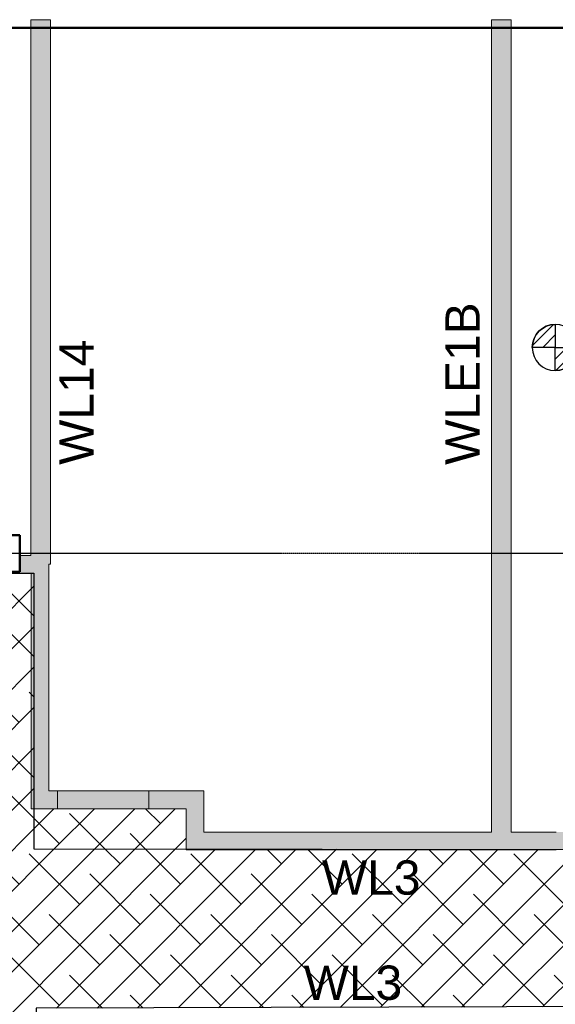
# Model space of a CAD drawing. Header units: inches. Extents: x -4126 to -1814, y 9773 to 12338.
# Tile 82 of 113: x -3146 to -2912, y 11650 to 12081. Entities that reach past the tile are written whole.
import ezdxf

# ---------------------------------------------------------------- set-up
doc = ezdxf.new("R2010")
doc.units = ezdxf.units.IN
doc.header["$MEASUREMENT"] = 0
doc.linetypes.add('Grid Line 1_2_', pattern=[0.875, 0.5, -0.125, 0.125, -0.125])
for name, color, linetype, lineweight in [('G-ANNO-DIMS', 111, 'Continuous', 9), ('I-WALL', 2, 'Continuous', 13), ('S-COLS', 52, 'Continuous', 9), ('S-FNDN', 32, 'Continuous', 13), ('S-GRID', 1, 'Continuous', 9)]:
    doc.layers.add(name, color=color, linetype=linetype, lineweight=lineweight)
doc.layers.add('LOAD_HATCH', color=8, linetype='Continuous')
doc.layers.add('loads', color=1, linetype='Continuous')
doc.styles.add('Arial', font='Arial.ttf', dxfattribs={"height": 18})
pattern_1 = [(315, (30.332, 124.347), (0.027577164, 0.027577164), [])]

# ---------------------------------------------------------------- blocks, each defined once
blk = doc.blocks.new('CTR - 1st Phase - Common Walls_rvt-1-FRAMING PLAN - 1ST FLOOR')
at = {"layer": 'I-WALL', "lineweight": 5, "transparency": 33554585}
for points in [[(-3132.87, 12077.19), (-3132.87, 12080.69), (-3141.37, 12080.69), (-3141.37, 12077.19), (-3133, 12077.19)], [(-2931.27, 12077.19), (-2931.27, 12080.69), (-2939.77, 12080.69), (-2939.77, 12077.19)], [(-3140.91, 11859.19), (-3132.87, 11859.19), (-3132.87, 12077.19), (-3141.37, 12077.19), (-3141.37, 11859.19)], [(-3132.87, 11858.4), (-3132.87, 11859.19), (-3141.37, 11859.19), (-3141.37, 11858.4), (-3140.94, 11858.4)], [(-3141.09, 11854.19), (-3132.87, 11854.19), (-3132.87, 11858.4), (-3141.37, 11858.4), (-3141.37, 11854.19)], [(-3133.5, 11842.49), (-3132.87, 11842.49), (-3132.87, 11854.19), (-3141.37, 11854.19), (-3141.37, 11842.49), (-3141.25, 11842.49)], [(-2939.77, 11840.19), (-2931.27, 11840.19), (-2931.27, 11854.19), (-2939.77, 11854.19)], [(-3141.25, 11840.19), (-3141.25, 11842.49), (-3141.37, 11842.49), (-3141.37, 11846.36), (-3146.32, 11846.36), (-3146.32, 11840.19), (-3141.3, 11840.19)], [(-3133.5, 11840.19), (-3133.5, 11842.49), (-3141.25, 11842.48), (-3141.25, 11840.19), (-3138.1, 11840.19)], [(-3141.16, 11835.98), (-3133.5, 11835.98), (-3133.5, 11840.19), (-3141.25, 11840.19), (-3141.25, 11835.98)], [(-3141.25, 11835.19), (-3133.5, 11835.19), (-3133.5, 11835.98), (-3141.25, 11835.98)], [(-3133.5, 11743.36), (-3133.5, 11835.19), (-3141.25, 11835.19), (-3141.25, 11743.36)], [(-3104.26, 11735.61), (-3103.43, 11735.61), (-3103.43, 11743.36), (-3104.26, 11743.36)], [(-3073.5, 11717.61), (-3065.75, 11717.61), (-3065.75, 11743.36), (-3073.5, 11743.36), (-3073.5, 11725.36)]]:
    blk.add_hatch(color=8, dxfattribs=at).paths.add_polyline_path(points, flags=0)
h = blk.add_hatch(color=8, dxfattribs=at)
h.paths.add_polyline_path([(-2931.27, 11725.36), (-2931.27, 11835.19), (-2939.77, 11835.19), (-2939.77, 11725.36)], flags=0)
h.paths.add_polyline_path([(-2931.27, 11859.19), (-2931.27, 12077.19), (-2939.77, 12077.19), (-2939.77, 11859.19)], flags=0)
h = blk.add_hatch(color=8, dxfattribs=at)
h.paths.add_polyline_path([(-2939.77, 11835.19), (-2931.27, 11835.19), (-2931.27, 11835.98), (-2939.77, 11835.98)], flags=0)
h.paths.add_polyline_path([(-2931.27, 11858.4), (-2931.27, 11859.19), (-2939.77, 11859.19), (-2939.77, 11858.4)], flags=0)
h = blk.add_hatch(color=8, dxfattribs=at)
h.paths.add_polyline_path([(-2931.27, 11835.98), (-2931.27, 11840.19), (-2939.77, 11840.19), (-2939.77, 11835.98)], flags=0)
h.paths.add_polyline_path([(-2931.27, 11854.19), (-2931.27, 11858.4), (-2939.77, 11858.4), (-2939.77, 11854.19)], flags=0)
h = blk.add_hatch(color=8, dxfattribs=at)
h.paths.add_polyline_path([(-3150.88, 11838.61), (-3150.88, 11839.19), (-3151.31, 11839.19), (-3151.31, 11838.61)], flags=0)
h.paths.add_polyline_path([(-3141.25, 11838.61), (-3141.25, 11840.19), (-3146.32, 11840.19), (-3146.32, 11839.19), (-3150.49, 11839.19), (-3150.49, 11838.61), (-3141.37, 11838.61)], flags=0)
h.paths.add_polyline_path([(-3152.14, 11838.61), (-3152.14, 11839.19), (-3152.57, 11839.19), (-3152.57, 11838.61)], flags=0)
h.paths.add_polyline_path([(-3152.97, 11838.61), (-3152.97, 11839.19), (-3154.31, 11839.19), (-3154.31, 11838.61)], flags=0)
h = blk.add_hatch(color=8, dxfattribs=at)
h.paths.add_polyline_path([(-3129.82, 11735.61), (-3129.82, 11743.36), (-3141.25, 11743.36), (-3141.25, 11735.61), (-3133.5, 11735.61)], flags=0)
h.paths.add_polyline_path([(-3073.5, 11735.61), (-3073.5, 11743.36), (-3089.82, 11743.36), (-3089.82, 11735.61)], flags=0)
h = blk.add_hatch(color=8, dxfattribs=at)
h.paths.add_polyline_path([(-3102.6, 11735.61), (-3089.82, 11735.61), (-3089.82, 11743.36), (-3102.6, 11743.36)], flags=0)
h.paths.add_polyline_path([(-3129.82, 11735.61), (-3105.08, 11735.61), (-3105.08, 11743.36), (-3129.82, 11743.36)], flags=0)
h.paths.add_polyline_path([(-3103, 11735.61), (-3103, 11743.36), (-3103.43, 11743.36), (-3103.43, 11735.61)], flags=0)
h.paths.add_polyline_path([(-3104.69, 11735.61), (-3104.26, 11735.61), (-3104.26, 11743.36), (-3104.69, 11743.36)], flags=0)
h = blk.add_hatch(color=8, dxfattribs=at)
h.paths.add_polyline_path([(-3103, 11735.61), (-3102.6, 11735.61), (-3102.6, 11743.36), (-3103, 11743.36)], flags=0)
h.paths.add_polyline_path([(-3105.08, 11735.61), (-3104.69, 11735.61), (-3104.69, 11743.36), (-3105.08, 11743.36)], flags=0)
h = blk.add_hatch(color=8, dxfattribs=at)
h.paths.add_polyline_path([(-2864.85, 11717.61), (-2864.85, 11725.36), (-2865.28, 11725.36), (-2865.28, 11717.61)], flags=0)
h.paths.add_polyline_path([(-2959.35, 11717.61), (-2959.35, 11725.36), (-2959.78, 11725.36), (-2959.78, 11717.61)], flags=0)
h.paths.add_polyline_path([(-2816.97, 11717.61), (-2816.97, 11725.36), (-2817.4, 11725.36), (-2817.4, 11717.61)], flags=0)
h.paths.add_polyline_path([(-3008.93, 11717.61), (-3008.5, 11717.61), (-3008.5, 11725.36), (-3008.93, 11725.36), (-3008.93, 11720.89)], flags=0)
h.paths.add_polyline_path([(-2817.79, 11717.61), (-2817.79, 11725.36), (-2863.19, 11725.36), (-2863.19, 11717.61), (-2856.37, 11717.61)], flags=0)
h.paths.add_polyline_path([(-2931.27, 11717.61), (-2913.56, 11717.61), (-2913.56, 11725.36), (-2958.96, 11725.36), (-2958.96, 11717.61), (-2939.77, 11717.61)], flags=0)
h.paths.add_polyline_path([(-3009.32, 11717.61), (-3009.32, 11725.36), (-3054.72, 11725.36), (-3054.72, 11717.61)], flags=0)
h.paths.add_polyline_path([(-3057.2, 11717.61), (-3057.2, 11725.36), (-3065.75, 11725.36), (-3065.75, 11717.61), (-3059.89, 11717.61)], flags=0)
h.paths.add_polyline_path([(-2805.27, 11717.61), (-2805.27, 11725.36), (-2815.31, 11725.36), (-2815.31, 11717.61)], flags=0)
h.paths.add_polyline_path([(-2815.71, 11717.61), (-2815.71, 11725.36), (-2816.14, 11725.36), (-2816.14, 11717.61)], flags=0)
h.paths.add_polyline_path([(-3055.12, 11717.61), (-3055.12, 11725.36), (-3055.54, 11725.36), (-3055.54, 11717.61)], flags=0)
h.paths.add_polyline_path([(-3056.81, 11717.61), (-3056.38, 11717.61), (-3056.38, 11725.36), (-3056.81, 11725.36), (-3056.81, 11718.13)], flags=0)
h.paths.add_polyline_path([(-2913.16, 11717.61), (-2912.73, 11717.61), (-2912.73, 11725.36), (-2913.16, 11725.36), (-2913.16, 11724.25)], flags=0)
h.paths.add_polyline_path([(-3007.66, 11717.61), (-3007.23, 11717.61), (-3007.23, 11725.36), (-3007.66, 11725.36), (-3007.66, 11720.96)], flags=0)
h.paths.add_polyline_path([(-2863.59, 11717.61), (-2863.59, 11725.36), (-2864.02, 11725.36), (-2864.02, 11717.61)], flags=0)
h.paths.add_polyline_path([(-3006.84, 11717.61), (-2961.44, 11717.61), (-2961.44, 11725.36), (-3006.84, 11725.36), (-3006.84, 11721.01)], flags=0)
h.paths.add_polyline_path([(-2961.04, 11717.61), (-2960.61, 11717.61), (-2960.61, 11725.36), (-2961.04, 11725.36), (-2961.04, 11723.65)], flags=0)
h.paths.add_polyline_path([(-2865.67, 11717.61), (-2865.67, 11725.36), (-2911.08, 11725.36), (-2911.08, 11717.61)], flags=0)
h.paths.add_polyline_path([(-2911.47, 11717.61), (-2911.47, 11725.36), (-2911.9, 11725.36), (-2911.9, 11717.61)], flags=0)
h = blk.add_hatch(color=8, dxfattribs=at)
h.paths.add_polyline_path([(-3008.93, 11717.61), (-3008.93, 11725.36), (-3009.32, 11725.36), (-3009.32, 11717.61)], flags=0)
h.paths.add_polyline_path([(-2817.4, 11717.61), (-2817.4, 11725.36), (-2817.79, 11725.36), (-2817.79, 11717.61)], flags=0)
h.paths.add_polyline_path([(-2959.35, 11717.61), (-2958.96, 11717.61), (-2958.96, 11725.36), (-2959.35, 11725.36), (-2959.35, 11723.75)], flags=0)
h.paths.add_polyline_path([(-2913.56, 11717.61), (-2913.16, 11717.61), (-2913.16, 11725.36), (-2913.56, 11725.36), (-2913.56, 11724.27)], flags=0)
h.paths.add_polyline_path([(-3057.2, 11717.61), (-3056.81, 11717.61), (-3056.81, 11725.36), (-3057.2, 11725.36), (-3057.2, 11718.11)], flags=0)
h.paths.add_polyline_path([(-2815.31, 11717.61), (-2815.31, 11725.36), (-2815.71, 11725.36), (-2815.71, 11717.61)], flags=0)
h.paths.add_polyline_path([(-2961.04, 11717.61), (-2961.04, 11725.36), (-2961.44, 11725.36), (-2961.44, 11717.61)], flags=0)
h.paths.add_polyline_path([(-2863.19, 11717.61), (-2863.19, 11725.36), (-2863.59, 11725.36), (-2863.59, 11717.61)], flags=0)
h.paths.add_polyline_path([(-3006.84, 11717.61), (-3006.84, 11725.36), (-3007.23, 11725.36), (-3007.23, 11717.61)], flags=0)
h.paths.add_polyline_path([(-2865.67, 11717.61), (-2865.28, 11717.61), (-2865.28, 11725.36), (-2865.67, 11725.36), (-2865.67, 11721.33)], flags=0)
h.paths.add_polyline_path([(-2911.08, 11717.61), (-2911.08, 11725.36), (-2911.47, 11725.36), (-2911.47, 11717.61)], flags=0)
h.paths.add_polyline_path([(-3055.12, 11717.61), (-3054.72, 11717.61), (-3054.72, 11725.36), (-3055.12, 11725.36), (-3055.12, 11718.23)], flags=0)
h = blk.add_hatch(color=8, dxfattribs=at)
h.paths.add_polyline_path([(-2960.16, 11717.61), (-2959.78, 11717.61), (-2959.78, 11725.36), (-2960.61, 11725.36), (-2960.61, 11717.61), (-2960.2, 11717.61)], flags=0)
h.paths.add_polyline_path([(-2816.14, 11717.61), (-2816.14, 11725.36), (-2816.97, 11725.36), (-2816.97, 11717.61), (-2816.51, 11717.61)], flags=0)
h.paths.add_polyline_path([(-3055.96, 11717.61), (-3055.54, 11717.61), (-3055.54, 11725.36), (-3056.38, 11725.36), (-3056.38, 11717.61), (-3056, 11717.61)], flags=0)
h.paths.add_polyline_path([(-2864.02, 11717.61), (-2864.02, 11725.36), (-2864.85, 11725.36), (-2864.85, 11717.61), (-2864.39, 11717.61)], flags=0)
h.paths.add_polyline_path([(-3008.08, 11717.61), (-3007.66, 11717.61), (-3007.66, 11725.36), (-3008.5, 11725.36), (-3008.5, 11717.61), (-3008.12, 11717.61)], flags=0)
h.paths.add_polyline_path([(-2912.07, 11717.61), (-2911.9, 11717.61), (-2911.9, 11725.36), (-2912.73, 11725.36), (-2912.73, 11717.61), (-2912.27, 11717.61)], flags=0)
at = {"layer": 'I-WALL', "color": 253}
for p, q in [((-3141.37, 12077.19), (-3141.37, 12080.69)), ((-3141.37, 12080.69), (-3132.87, 12080.69)), ((-3132.87, 12080.69), (-3132.87, 12077.19)), ((-2939.77, 12077.19), (-2939.77, 12080.69)), ((-2939.77, 12080.69), (-2931.27, 12080.69)), ((-2931.27, 12080.69), (-2931.27, 12077.19)), ((-3141.37, 11859.19), (-3141.37, 12077.19)), ((-3132.87, 12077.19), (-3132.87, 11859.19)), ((-2939.77, 11859.19), (-2939.77, 12077.19)), ((-2931.27, 12077.19), (-2931.27, 11859.19)), ((-3141.37, 11858.4), (-3141.37, 11859.19)), ((-3141.37, 11854.19), (-3141.37, 11858.4)), ((-3132.87, 11859.19), (-3132.87, 11858.4)), ((-3132.87, 11858.4), (-3132.87, 11854.19)), ((-2939.77, 11858.4), (-2939.77, 11859.19)), ((-2939.77, 11854.19), (-2939.77, 11858.4)), ((-2931.27, 11859.19), (-2931.27, 11858.4)), ((-2931.27, 11858.4), (-2931.27, 11854.19)), ((-3141.37, 11846.36), (-3141.37, 11854.19)), ((-3132.87, 11854.19), (-3132.87, 11842.49)), ((-2939.77, 11840.19), (-2939.77, 11854.19)), ((-2931.27, 11854.19), (-2931.27, 11840.19)), ((-3146.32, 11846.36), (-3141.37, 11846.36)), ((-3141.25, 11838.61), (-3150.49, 11838.61)), ((-3141.25, 11835.98), (-3141.25, 11838.61)), ((-3133.5, 11842.49), (-3133.5, 11840.19)), ((-3133.5, 11842.49), (-3132.87, 11842.49)), ((-3133.5, 11840.19), (-3133.5, 11835.98)), ((-2939.77, 11835.98), (-2939.77, 11840.19)), ((-2931.27, 11840.19), (-2931.27, 11835.98)), ((-3141.25, 11835.19), (-3141.25, 11835.98)), ((-3141.25, 11743.36), (-3141.25, 11835.19)), ((-3133.5, 11835.98), (-3133.5, 11835.19)), ((-3133.5, 11835.19), (-3133.5, 11743.36)), ((-2939.77, 11835.19), (-2939.77, 11835.98)), ((-2939.77, 11725.36), (-2939.77, 11835.19)), ((-2931.27, 11835.98), (-2931.27, 11835.19)), ((-2931.27, 11835.19), (-2931.27, 11725.36)), ((-3141.25, 11743.36), (-3141.25, 11735.61)), ((-3133.5, 11743.36), (-3105.08, 11743.36)), ((-3129.82, 11743.36), (-3129.82, 11735.61)), ((-3105.08, 11743.36), (-3104.69, 11743.36)), ((-3104.69, 11743.36), (-3104.26, 11743.36)), ((-3104.26, 11743.36), (-3103.88, 11743.36)), ((-3103.8, 11743.36), (-3103.43, 11743.36)), ((-3103.43, 11743.36), (-3103, 11743.36)), ((-3103, 11743.36), (-3102.6, 11743.36)), ((-3102.6, 11743.36), (-3073.5, 11743.36)), ((-3089.82, 11743.36), (-3089.82, 11735.61)), ((-3065.75, 11743.36), (-3073.5, 11743.36)), ((-3065.75, 11743.36), (-3065.75, 11725.36)), ((-3105.08, 11735.61), (-3141.25, 11735.61)), ((-3104.69, 11735.61), (-3105.08, 11735.61)), ((-3104.26, 11735.61), (-3104.69, 11735.61)), ((-3103.88, 11735.61), (-3104.26, 11735.61)), ((-3103.43, 11735.61), (-3103.8, 11735.61)), ((-3103, 11735.61), (-3103.43, 11735.61)), ((-3102.6, 11735.61), (-3103, 11735.61)), ((-3073.5, 11735.61), (-3102.6, 11735.61)), ((-3073.5, 11717.61), (-3073.5, 11735.61)), ((-3065.75, 11725.36), (-3057.2, 11725.36)), ((-3057.2, 11725.36), (-3056.81, 11725.36)), ((-3056.81, 11725.36), (-3056.38, 11725.36)), ((-3056.38, 11725.36), (-3056, 11725.36)), ((-3055.92, 11725.36), (-3055.54, 11725.36)), ((-3055.54, 11725.36), (-3055.12, 11725.36)), ((-3055.12, 11725.36), (-3054.72, 11725.36)), ((-3054.72, 11725.36), (-3009.32, 11725.36)), ((-3009.32, 11725.36), (-3008.93, 11725.36)), ((-3008.93, 11725.36), (-3008.5, 11725.36)), ((-3008.5, 11725.36), (-3008.12, 11725.36)), ((-3008.04, 11725.36), (-3007.66, 11725.36)), ((-3007.66, 11725.36), (-3007.23, 11725.36)), ((-3007.23, 11725.36), (-3006.84, 11725.36)), ((-3006.84, 11725.36), (-2961.44, 11725.36)), ((-2961.44, 11725.36), (-2961.04, 11725.36)), ((-2961.04, 11725.36), (-2960.61, 11725.36)), ((-2960.61, 11725.36), (-2960.24, 11725.36)), ((-2960.16, 11725.36), (-2959.78, 11725.36)), ((-2959.78, 11725.36), (-2959.35, 11725.36)), ((-2959.35, 11725.36), (-2958.96, 11725.36)), ((-2958.96, 11725.36), (-2939.77, 11725.36)), ((-2931.27, 11725.36), (-2913.56, 11725.36)), ((-2913.56, 11725.36), (-2913.16, 11725.36)), ((-2913.16, 11725.36), (-2912.73, 11725.36)), ((-2912.73, 11725.36), (-2912.36, 11725.36)), ((-2912.27, 11725.36), (-2911.9, 11725.36)), ((-2911.9, 11725.36), (-2911.47, 11725.36)), ((-3073.5, 11717.61), (-3065.75, 11717.61)), ((-3057.2, 11717.61), (-3065.75, 11717.61)), ((-3056.81, 11717.61), (-3057.2, 11717.61)), ((-3056.38, 11717.61), (-3056.81, 11717.61)), ((-3056, 11717.61), (-3056.38, 11717.61)), ((-3055.54, 11717.61), (-3055.92, 11717.61)), ((-3055.12, 11717.61), (-3055.54, 11717.61)), ((-3054.72, 11717.61), (-3055.12, 11717.61)), ((-3009.32, 11717.61), (-3054.72, 11717.61)), ((-3008.93, 11717.61), (-3009.32, 11717.61)), ((-3008.5, 11717.61), (-3008.93, 11717.61)), ((-3008.12, 11717.61), (-3008.5, 11717.61)), ((-3007.66, 11717.61), (-3008.04, 11717.61)), ((-3007.23, 11717.61), (-3007.66, 11717.61)), ((-3006.84, 11717.61), (-3007.23, 11717.61)), ((-2961.44, 11717.61), (-3006.84, 11717.61)), ((-2961.04, 11717.61), (-2961.44, 11717.61)), ((-2960.61, 11717.61), (-2961.04, 11717.61)), ((-2960.24, 11717.61), (-2960.61, 11717.61)), ((-2959.78, 11717.61), (-2960.16, 11717.61)), ((-2959.35, 11717.61), (-2959.78, 11717.61)), ((-2958.96, 11717.61), (-2959.35, 11717.61)), ((-2913.56, 11717.61), (-2958.96, 11717.61)), ((-2913.16, 11717.61), (-2913.56, 11717.61)), ((-2912.73, 11717.61), (-2913.16, 11717.61)), ((-2912.36, 11717.61), (-2912.73, 11717.61)), ((-2911.9, 11717.61), (-2912.27, 11717.61)), ((-2911.47, 11717.61), (-2911.9, 11717.61))]:
    blk.add_line(p, q, dxfattribs=at)
at = {"layer": 'I-WALL', "color": 9}
for p, q in [((-3141.37, 12080.69), (-3141.37, 12077.19)), ((-3141.37, 12080.69), (-3132.87, 12080.69)), ((-3132.87, 12077.19), (-3132.87, 12080.69)), ((-2939.77, 12080.69), (-2939.77, 12077.19)), ((-2939.77, 12080.69), (-2931.27, 12080.69)), ((-2931.27, 12077.19), (-2931.27, 12080.69)), ((-3141.37, 12077.19), (-3141.37, 11859.19)), ((-3132.87, 11859.19), (-3132.87, 12077.19)), ((-2939.77, 12077.19), (-2939.77, 11859.19)), ((-2931.27, 11859.19), (-2931.27, 12077.19)), ((-3141.37, 11859.19), (-3141.37, 11854.19)), ((-3132.87, 11854.19), (-3132.87, 11859.19)), ((-2939.77, 11859.19), (-2939.77, 11854.19)), ((-2931.27, 11854.19), (-2931.27, 11859.19)), ((-3141.37, 11854.19), (-3141.37, 11846.36)), ((-3132.87, 11842.49), (-3132.87, 11854.19)), ((-2939.77, 11854.19), (-2939.77, 11840.19)), ((-2931.27, 11840.19), (-2931.27, 11854.19)), ((-3141.37, 11846.36), (-3146.32, 11846.36)), ((-3150.49, 11838.61), (-3141.25, 11838.61)), ((-3141.25, 11838.61), (-3141.25, 11835.19)), ((-3133.5, 11840.19), (-3133.5, 11842.49)), ((-3132.87, 11842.49), (-3133.5, 11842.49)), ((-3133.5, 11835.19), (-3133.5, 11840.19)), ((-2939.77, 11840.19), (-2939.77, 11835.19)), ((-2931.27, 11835.19), (-2931.27, 11840.19)), ((-3141.25, 11835.19), (-3141.25, 11743.36)), ((-3133.5, 11743.36), (-3133.5, 11835.19)), ((-2939.77, 11835.19), (-2939.77, 11725.36)), ((-2931.27, 11725.36), (-2931.27, 11835.19)), ((-3141.25, 11735.61), (-3141.25, 11743.36)), ((-3129.82, 11743.36), (-3133.5, 11743.36)), ((-3105.08, 11743.36), (-3129.82, 11743.36)), ((-3129.82, 11743.36), (-3129.82, 11735.61)), ((-3104.69, 11743.36), (-3105.08, 11743.36)), ((-3103.88, 11743.36), (-3104.69, 11743.36)), ((-3103, 11743.36), (-3103.8, 11743.36)), ((-3102.6, 11743.36), (-3103, 11743.36)), ((-3089.82, 11743.36), (-3102.6, 11743.36)), ((-3073.5, 11743.36), (-3089.82, 11743.36)), ((-3089.82, 11735.61), (-3089.82, 11743.36)), ((-3073.5, 11743.36), (-3065.75, 11743.36)), ((-3065.75, 11725.36), (-3065.75, 11743.36)), ((-3141.25, 11735.61), (-3129.82, 11735.61)), ((-3129.82, 11735.61), (-3105.08, 11735.61)), ((-3105.08, 11735.61), (-3104.69, 11735.61)), ((-3104.69, 11735.61), (-3103.88, 11735.61)), ((-3103.8, 11735.61), (-3103, 11735.61)), ((-3103, 11735.61), (-3102.6, 11735.61)), ((-3102.6, 11735.61), (-3089.82, 11735.61)), ((-3089.82, 11735.61), (-3073.5, 11735.61)), ((-3073.5, 11735.61), (-3073.5, 11717.61)), ((-3057.2, 11725.36), (-3065.75, 11725.36)), ((-3056.81, 11725.36), (-3057.2, 11725.36)), ((-3056, 11725.36), (-3056.81, 11725.36)), ((-3055.12, 11725.36), (-3055.92, 11725.36)), ((-3054.72, 11725.36), (-3055.12, 11725.36)), ((-3009.32, 11725.36), (-3054.72, 11725.36)), ((-3008.93, 11725.36), (-3009.32, 11725.36)), ((-3008.12, 11725.36), (-3008.93, 11725.36)), ((-3007.23, 11725.36), (-3008.04, 11725.36)), ((-3006.84, 11725.36), (-3007.23, 11725.36)), ((-2961.44, 11725.36), (-3006.84, 11725.36)), ((-2961.04, 11725.36), (-2961.44, 11725.36)), ((-2960.24, 11725.36), (-2961.04, 11725.36)), ((-2959.35, 11725.36), (-2960.16, 11725.36)), ((-2958.96, 11725.36), (-2959.35, 11725.36)), ((-2939.77, 11725.36), (-2958.96, 11725.36)), ((-2913.56, 11725.36), (-2931.27, 11725.36)), ((-2913.16, 11725.36), (-2913.56, 11725.36)), ((-2912.36, 11725.36), (-2913.16, 11725.36)), ((-2911.47, 11725.36), (-2912.27, 11725.36)), ((-3065.75, 11717.61), (-3073.5, 11717.61)), ((-3065.75, 11717.61), (-3057.2, 11717.61)), ((-3057.2, 11717.61), (-3056.81, 11717.61)), ((-3056.81, 11717.61), (-3056, 11717.61)), ((-3055.92, 11717.61), (-3055.12, 11717.61)), ((-3055.12, 11717.61), (-3054.72, 11717.61)), ((-3054.72, 11717.61), (-3009.32, 11717.61)), ((-3009.32, 11717.61), (-3008.93, 11717.61)), ((-3008.93, 11717.61), (-3008.12, 11717.61)), ((-3008.04, 11717.61), (-3007.23, 11717.61)), ((-3007.23, 11717.61), (-3006.84, 11717.61)), ((-3006.84, 11717.61), (-2961.44, 11717.61)), ((-2961.44, 11717.61), (-2961.04, 11717.61)), ((-2961.04, 11717.61), (-2960.24, 11717.61)), ((-2960.16, 11717.61), (-2959.35, 11717.61)), ((-2959.35, 11717.61), (-2958.96, 11717.61)), ((-2958.96, 11717.61), (-2913.56, 11717.61)), ((-2913.56, 11717.61), (-2913.16, 11717.61)), ((-2913.16, 11717.61), (-2912.36, 11717.61)), ((-2912.27, 11717.61), (-2911.47, 11717.61))]:
    blk.add_line(p, q, dxfattribs=at)
blk = doc.blocks.new('034100 - Precast Structural Concrete - Column - Corbels - 16_x16_-1875306-FRAMING PLAN - 1ST FLOOR')
at = {"layer": 'S-COLS'}
for p, q in [((-8.91, 8.98), (-8.98, 8.98)), ((-8.98, 8.98), (-8.98, -7.02)), ((6.94, 8.98), (-8.91, 8.98)), ((7.02, 8.98), (6.94, 8.98)), ((7.02, -7.02), (7.02, 8.98)), ((-8.98, -7.02), (-8.91, -7.02)), ((-8.91, -7.02), (6.94, -7.02)), ((6.94, -7.02), (7.02, -7.02))]:
    blk.add_line(p, q, dxfattribs=at)
at = {"layer": 'S-COLS', "lineweight": 50}
for p, q in [((-8.98, -7.02), (-8.98, 8.98)), ((-8.98, 8.98), (-8.91, 8.98)), ((-8.91, 8.98), (6.94, 8.98)), ((6.94, 8.98), (7.02, 8.98)), ((7.02, 8.98), (7.02, -7.02)), ((-8.91, -7.02), (-8.98, -7.02)), ((6.94, -7.02), (-8.91, -7.02)), ((7.02, -7.02), (6.94, -7.02))]:
    blk.add_line(p, q, dxfattribs=at)
blk = doc.blocks.new('Spot Elevations - Símbolo de cota horizontal-V275-FRAMING PLAN - 1ST FLOOR')
at = {"layer": 'G-ANNO-DIMS'}
h = blk.add_hatch(dxfattribs=at)
h.set_pattern_fill('FP_80', color=256, style=0, pattern_type=2)
h.set_pattern_definition(pattern_1)
edge = h.paths.add_edge_path(flags=0)
edge.add_arc((0, 0), 0.1053, 0, 90, ccw=False)
edge.add_line((0.1053, 0), (0, 0))
edge.add_line((0, 0), (0, 0.1053))
h = blk.add_hatch(dxfattribs=at)
h.set_pattern_fill('FP_80', color=256, style=0, pattern_type=2)
h.set_pattern_definition(pattern_1)
edge = h.paths.add_edge_path(flags=0)
edge.add_arc((0, 0), 0.1053, 0, 90, ccw=False)
edge.add_line((0.1053, 0), (0, 0))
edge.add_line((0, 0), (0, 0.1053))
h = blk.add_hatch(dxfattribs=at)
h.set_pattern_fill('FP_80', color=256, style=0, pattern_type=2)
h.set_pattern_definition(pattern_1)
edge = h.paths.add_edge_path(flags=0)
edge.add_arc((0, 0), 0.1053, 180, 270, ccw=False)
edge.add_line((-0.1053, 0), (0, 0))
edge.add_line((0, 0), (0, -0.1053))
h = blk.add_hatch(dxfattribs=at)
h.set_pattern_fill('FP_80', color=256, style=0, pattern_type=2)
h.set_pattern_definition(pattern_1)
edge = h.paths.add_edge_path(flags=0)
edge.add_arc((0, 0), 0.1053, 180, 270, ccw=False)
edge.add_line((-0.1053, 0), (0, 0))
edge.add_line((0, 0), (0, -0.1053))
at = {"layer": 'G-ANNO-DIMS', "lineweight": 30}
for p, q in [((0, 0.1053), (0, 0)), ((0, 0), (-0.1053, 0)), ((0, 0), (0.1053, 0)), ((0, -0.1053), (0, 0))]:
    blk.add_line(p, q, dxfattribs=at)
blk.add_circle((0, 0), 0.1053, dxfattribs=at)
for start, end in [(360, 90), (180, 270)]:
    blk.add_arc((0, 0), 0.1053, start, end, dxfattribs=at)

msp = doc.modelspace()

# ---------------------------------------------------------------- hatches: boundary and pattern name
at = {"layer": 'LOAD_HATCH'}
h = msp.add_hatch(dxfattribs=at)
h.set_pattern_fill('ANSI38', color=256, scale=100, style=0)
h.paths.add_polyline_path([(-3481.324, 10382.789), (-3418.524, 10381), (-3072.924, 10381), (-2509.521, 10381.514), (-2503.7, 10449.439), (-3408.924, 10449.439), (-3401.049, 11277.289), (-3371.874, 11277.289), (-3371.874, 11473.789), (-3140.124, 11473.539), (-3139.124, 11648.339), (-2778.924, 11649.339), (-2778.924, 11628.389), (-2718.724, 11628.389), (-2650.524, 11628.389), (-2650.524, 11649.339), (-2509.521, 11650), (-2509.521, 11717.264), (-3140.124, 11718), (-3140.124, 11838.614), (-3460.024, 11838.614), (-3460.024, 11787.364), (-3199.999, 11783.364), (-3199.999, 11535.189), (-3481.324, 11530.989), (-3477.974, 11244.389), (-3477.974, 10410)])
h = msp.add_hatch(dxfattribs=at)
h.set_pattern_fill('ANSI38', color=256, scale=100, style=0)
h.paths.add_polyline_path([(-3140.124, 11718), (-3073.499, 11717.922), (-3073.499, 11735.614), (-3102.603, 11735.614), (-3102.997, 11735.614), (-3103.427, 11735.614), (-3103.885, 11735.614), (-3104.26, 11735.614), (-3104.69, 11735.614), (-3105.084, 11735.614), (-3140.124, 11735.614)])

# ---------------------------------------------------------------- linework, layer by layer
msp.add_lwpolyline([(-3477.974, 10410), (-3477.974, 11244.389), (-3481.324, 11530.989), (-3199.999, 11535.189), (-3199.999, 11783.364), (-3460.024, 11787.364), (-3460.024, 11838.614), (-3140.124, 11838.614), (-3140.124, 11718), (-2509.521, 11717.264), (-2739.924, 11717.364), (-2509.521, 11717.264), (-2509.521, 11650), (-2650.524, 11649.339), (-2650.524, 11628.389), (-2718.724, 11628.389), (-2778.924, 11628.389), (-2778.924, 11649.339), (-3139.124, 11648.339), (-3140.124, 11473.539), (-3371.874, 11473.789), (-3371.874, 11277.289), (-3401.049, 11277.289), (-3408.924, 10449.439)], dxfattribs=at)
at = {"layer": 'S-FNDN', "lineweight": 50}
msp.add_line((-1953.324, 12077.189), (-3819.324, 12077.189), dxfattribs=at)
at = {"layer": 'S-GRID', "linetype": 'Grid Line 1_2_', "lineweight": 30}
msp.add_line((-1814.206, 11847.189), (-4076.95, 11847.189), dxfattribs=at)

# ---------------------------------------------------------------- block references
at = {"lineweight": 5}
msp.add_blockref('CTR - 1st Phase - Common Walls_rvt-1-FRAMING PLAN - 1ST FLOOR', (0, 0), dxfattribs=at)
at = {"layer": 'G-ANNO-DIMS', "lineweight": 30, "extrusion": (0, 0, -1), "xscale": 95.99999999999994, "yscale": 95.99999999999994, "zscale": 95.99999999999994, "rotation": 180}
msp.add_blockref('Spot Elevations - Símbolo de cota horizontal-V275-FRAMING PLAN - 1ST FLOOR', (2911.899, 11937.311), dxfattribs=at)
at = {"layer": 'S-COLS'}
msp.add_blockref('034100 - Precast Structural Concrete - Column - Corbels - 16_x16_-1875306-FRAMING PLAN - 1ST FLOOR', (-3153.339, 11846.205), dxfattribs=at)

# ---------------------------------------------------------------- texts
at = {"layer": 'loads', "char_height": 15, "width": 29.92125, "attachment_point": 1, "rotation": 90, "style": 'Arial'}
for s, insert in [('WLE1B', (-2960, 11886)), ('WL14', (-3129, 11886))]:
    msp.add_mtext(s, dxfattribs=dict(at, insert=insert))
at = {"layer": 'loads', "char_height": 15, "width": 29.92125, "attachment_point": 1, "style": 'Arial'}
for insert in [(-3014, 11713), (-3022, 11667)]:
    msp.add_mtext('WL3', dxfattribs=dict(at, insert=insert))

doc.saveas('drawing.dxf')
